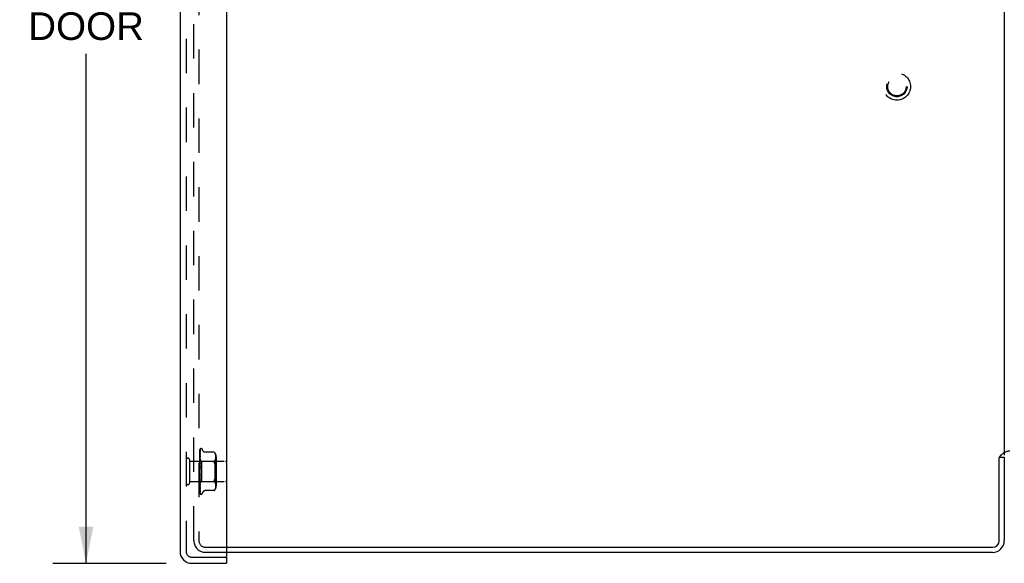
# Model space of a CAD drawing. Header units: inches. Extents: x 0 to 77.3, y 0 to 50.
# Tile 18 of 50: x 37.2 to 49.4, y 17.7 to 24.4. Entities that reach past the tile are written whole.
import ezdxf

# ---------------------------------------------------------------- set-up
doc = ezdxf.new("R2010")
doc.units = ezdxf.units.IN
doc.header["$LTSCALE"] = 4.25
doc.header["$MEASUREMENT"] = 0
doc.linetypes.add('HIDDEN', pattern=[0.2, 0.1, -0.1])
doc.layers.get('0').update_dxf_attribs({"linetype": 'CONTINUOUS'})
for name, color, linetype in [('DEFAULT_2', 8, 'HIDDEN'), ('DIMENSIONS', 7, 'CONTINUOUS'), ('FRONT_COVER', 7, 'CONTINUOUS')]:
    doc.layers.add(name, color=color, linetype=linetype)
doc.styles.get("Standard").update_dxf_attribs({"font": 'arial.ttf'})
doc.dimstyles.new('DIMSTYLE_3', dxfattribs={"dimtxt": 0.340909, "dimasz": 0.454545, "dimexe": 0.09, "dimexo": 0.07, "dimgap": 0.0375, "dimtad": 0, "dimtih": 1, "dimtoh": 1, "dimzin": 4, "dimdsep": 46, "dimtxsty": 'Standard', "dimblk": '_FILLED', "dimblk1": '_FILLED', "dimblk2": '_FILLED', "dimcen": 0.09, "dimadec": 3, "dimazin": 1, "dimtfac": 1, "dimtdec": 3, "dimtofl": 0, "dimtmove": 0, "dimatfit": 3, "dimldrblk": '_FILLED', "dimfxl": 0, "dimtolj": 1, "dimtzin": 4, "dimarcsym": 0})

# ---------------------------------------------------------------- blocks, each defined once
blk = doc.blocks.new('_FILLED')
at = {"color": 0, "linetype": 'ByBlock'}
blk.add_solid([(0, 0), (-1, 0.2), (-1, -0.2)], dxfattribs=at)
blk = doc.blocks.new('*D10')
at = {"layer": 'DIMENSIONS', "color": 2, "linetype": 'Continuous'}
for p, q in [((39.03, 31.954), (37.634, 31.954)), ((38.043, 31.954), (38.043, 25.68)), ((38.043, 17.684), (38.043, 23.975)), ((39.03, 17.684), (37.634, 17.684))]:
    blk.add_line(p, q, dxfattribs=at)
at = {"layer": 'DIMENSIONS', "color": 2, "linetype": 'Continuous', "xscale": 0.4545454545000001, "yscale": 0.4545454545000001, "zscale": 0.4545454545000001}
for p, rotation in [((38.043, 31.954), 90), ((38.043, 17.684), 270)]:
    blk.add_blockref('_FILLED', p, dxfattribs=dict(at, rotation=rotation))
at = {"layer": 'DIMENSIONS', "color": 2, "linetype": 'Continuous', "insert": (38.043, 25.509), "char_height": 0.3409, "width": 1.63738, "attachment_point": 2, "line_spacing_factor": 0.9}
blk.add_mtext('14.27\\PFRONT\\PDOOR', dxfattribs=at)

msp = doc.modelspace()

# ---------------------------------------------------------------- linework, layer by layer
at = {"color": 3, "linetype": 'Continuous'}
for p, q in [((49.372926, 30.61736), (49.372926, 19.02136)), ((49.309926, 17.96236), (49.309926, 18.991301)), ((49.372926, 18.99436), (49.372926, 17.96436)), ((39.777926, 17.88236), (49.229926, 17.88236)), ((49.227926, 17.81936), (39.777926, 17.81936))]:
    msp.add_line(p, q, dxfattribs=at)
at = {"color": 7, "linetype": 'Continuous'}
msp.add_line((49.312036, 18.99436), (49.372926, 18.99436), dxfattribs=at)
at = {"color": 3, "linetype": 'Continuous'}
for points in [[(49.319576, 19.006686), (49.317331, 19.00281), (49.316703, 19.001744), (49.316082, 19.000706), (49.315457, 18.999678), (49.314829, 18.998663), (49.314194, 18.997654), (49.313546, 18.996645), (49.312882, 18.995628), (49.312196, 18.994596), (49.311481, 18.993539), (49.310724, 18.992439), (49.309926, 18.991301)], [(49.331167, 19.02136), (49.330184, 19.020425), (49.329209, 19.019467), (49.328246, 19.018485), (49.327309, 19.017491), (49.326408, 19.01649), (49.325548, 19.015487), (49.32473, 19.014482), (49.323959, 19.013482), (49.323237, 19.012492), (49.322558, 19.011512), (49.321918, 19.010545), (49.321308, 19.009583), (49.320716, 19.008616), (49.32014, 19.00765), (49.319576, 19.006686)]]:
    msp.add_lwpolyline(points, dxfattribs=at)
for centre, radius in [((49.227926, 17.96436), 0.145), ((49.229926, 17.96236), 0.08)]:
    msp.add_arc(centre, radius, 270, 360, dxfattribs=at)
at = {"layer": 'DEFAULT_2', "color": 8, "linetype": 'HIDDEN'}
for p, q in [((39.372926, 17.96436), (39.372926, 31.67436)), ((39.435926, 31.67636), (39.435926, 17.96236)), ((39.515926, 17.88236), (39.777926, 17.88236)), ((39.777926, 17.81936), (39.517926, 17.81936))]:
    msp.add_line(p, q, dxfattribs=at)
for radius in [0.1685, 0.125052, 0.124, 0.114]:
    msp.add_circle((48.047926, 23.56936), radius, dxfattribs=at)
for centre, radius, start, end in [((49.442926, 18.92436), 0.145, 90, 141.2450787), ((39.517926, 17.96436), 0.145, 180, 270), ((39.515926, 17.96236), 0.08, 180, 270)]:
    msp.add_arc(centre, radius, start, end, dxfattribs=at)
at = {"layer": 'FRONT_COVER', "color": 3, "linetype": 'Continuous'}
for p, q in [((39.777926, 31.86436), (39.777926, 17.77436)), ((39.202926, 31.80936), (39.202926, 17.82936)), ((39.347926, 17.68436), (39.777926, 17.68436))]:
    msp.add_line(p, q, dxfattribs=at)
at = {"layer": 'FRONT_COVER', "color": 8, "linetype": 'HIDDEN'}
for p, q in [((39.277926, 31.80936), (39.277926, 17.82936)), ((39.447926, 18.814785), (39.447926, 19.08963)), ((39.449569, 19.011386), (39.450569, 19.075895)), ((39.449895, 19.039758), (39.450569, 19.084981)), ((39.450732, 19.077002), (39.450744, 19.077037)), ((39.452754, 19.096416), (39.452679, 19.096318)), ((39.464423, 19.10061), (39.463593, 19.10061)), ((39.485559, 19.074602), (39.480084, 19.089644)), ((39.320926, 18.96136), (39.320926, 18.67736)), ((39.447926, 18.963611), (39.466927, 18.94461)), ((39.449353, 18.956759), (39.448535, 18.948096)), ((39.448713, 18.962674), (39.448689, 18.962672)), ((39.448713, 18.961323), (39.448689, 18.961426)), ((39.448713, 18.958839), (39.448689, 18.95874)), ((39.448713, 18.954835), (39.448689, 18.955044)), ((39.448712, 18.954836), (39.449569, 19.011386)), ((39.448712, 18.949956), (39.449569, 19.005287)), ((39.448712, 18.95884), (39.44926, 18.996625)), ((39.448712, 18.943443), (39.449568, 18.995021)), ((39.448712, 18.936345), (39.44926, 18.968309)), ((39.448712, 18.927556), (39.449259, 18.956298)), ((39.448713, 18.962675), (39.44926, 19.001363)), ((39.448713, 18.961324), (39.44926, 18.999517)), ((39.449259, 18.956298), (39.449894, 18.989021)), ((39.449259, 18.931058), (39.449893, 18.957578)), ((39.44926, 18.996625), (39.449895, 19.039758)), ((39.450561, 19.009566), (39.449792, 19.002663)), ((39.449893, 18.957578), (39.450568, 18.985277)), ((39.449894, 18.989021), (39.450569, 19.023235)), ((39.450567, 18.969251), (39.450552, 18.96902)), ((39.450568, 19.009659), (39.450561, 19.009574)), ((39.450568, 19.053808), (39.450599, 19.054156)), ((39.450568, 19.043171), (39.45057, 19.043232)), ((39.45057, 19.043232), (39.45058, 19.043342)), ((39.625577, 19.055411), (39.513058, 19.055411)), ((39.625577, 19.055411), (39.62611, 19.054835)), ((39.625912, 19.055051), (39.62652, 19.054382)), ((39.627034, 19.053809), (39.626515, 19.054388)), ((39.627034, 19.053809), (39.627632, 19.053127)), ((39.627632, 19.053127), (39.629015, 19.051503)), ((39.629015, 19.051503), (39.632654, 19.046549)), ((39.632662, 19.046537), (39.629015, 19.051503)), ((39.632621, 18.952947), (39.629015, 18.948061)), ((39.62995, 18.94461), (39.64995, 18.96461)), ((39.632611, 18.95293), (39.635686, 18.958062)), ((39.635739, 19.041401), (39.632654, 19.046549)), ((39.635671, 18.958034), (39.638195, 18.963465)), ((39.63822, 19.036055), (39.635725, 19.041428)), ((39.638182, 18.963434), (39.640197, 18.968982)), ((39.640164, 19.030687), (39.641666, 19.025265)), ((39.640188, 18.968952), (39.641709, 18.974487)), ((39.642792, 19.019784), (39.641666, 19.025265)), ((39.641702, 18.974459), (39.642813, 18.979897)), ((39.643572, 19.014523), (39.642774, 19.019888)), ((39.642807, 18.979865), (39.643577, 18.985051)), ((39.64407, 19.00939), (39.643558, 19.014636)), ((39.643572, 18.985003), (39.644061, 18.990045)), ((39.644055, 18.989979), (39.644346, 18.994884)), ((39.644353, 19.004438), (39.644062, 19.009505)), ((39.644343, 18.994801), (39.644429, 18.999682)), ((39.644429, 18.999584), (39.644349, 19.004547)), ((39.64995, 18.998953), (39.64995, 18.639768)), ((39.320926, 18.94336), (39.767926, 18.94336)), ((39.447926, 18.948609), (39.448309, 18.946237)), ((39.448535, 18.948096), (39.447926, 18.941456)), ((39.447926, 18.934151), (39.448689, 18.927977)), ((39.447926, 18.931319), (39.448309, 18.93376)), ((39.447926, 18.912082), (39.448689, 18.918183)), ((39.447926, 18.915544), (39.448689, 18.90827)), ((39.448934, 18.905285), (39.447926, 18.893847)), ((39.447926, 18.889493), (39.448689, 18.896709)), ((39.447926, 18.89346), (39.448689, 18.885349)), ((39.450545, 18.873498), (39.447926, 18.843566)), ((39.447926, 18.86437), (39.448689, 18.87244)), ((39.447926, 18.868699), (39.448689, 18.860043)), ((39.447926, 18.837619), (39.448689, 18.846251)), ((39.447926, 18.842154), (39.448689, 18.833267)), ((39.448309, 18.946237), (39.448689, 18.943758)), ((39.448309, 18.93376), (39.448689, 18.936086)), ((39.448713, 18.949956), (39.448689, 18.949769)), ((39.448713, 18.943443), (39.448689, 18.943758)), ((39.448713, 18.936344), (39.448689, 18.936086)), ((39.448712, 18.927556), (39.448689, 18.927977)), ((39.448712, 18.918493), (39.448689, 18.918183)), ((39.448712, 18.907742), (39.448689, 18.90827)), ((39.448712, 18.897041), (39.448689, 18.896709)), ((39.448711, 18.884703), (39.448689, 18.885349)), ((39.448709, 18.87274), (39.448689, 18.87244)), ((39.448699, 18.846374), (39.448689, 18.846251)), ((39.448699, 18.846374), (39.450555, 18.87362)), ((39.448705, 18.859217), (39.449251, 18.869376)), ((39.448709, 18.87274), (39.450565, 18.923385)), ((39.44871, 18.884703), (39.449257, 18.901751)), ((39.448711, 18.897041), (39.449568, 18.930655)), ((39.448712, 18.918494), (39.449259, 18.94575)), ((39.448712, 18.907742), (39.449259, 18.931058)), ((39.450547, 18.92311), (39.448934, 18.905285)), ((39.449251, 18.869376), (39.449885, 18.880867)), ((39.449257, 18.901751), (39.449892, 18.921108)), ((39.449885, 18.880867), (39.450559, 18.892796)), ((39.449892, 18.921108), (39.450566, 18.941289)), ((39.450555, 18.87362), (39.450545, 18.873494)), ((39.450566, 18.923401), (39.450548, 18.923114)), ((39.466927, 18.94461), (39.466927, 18.69411)), ((39.466927, 18.94461), (39.62995, 18.94461)), ((39.62995, 18.94461), (39.62995, 18.69411)), ((39.637859, 18.893606), (39.639976, 18.882344)), ((39.447926, 18.810209), (39.448689, 18.819091)), ((39.447926, 18.814785), (39.448689, 18.805988)), ((39.447926, 18.549696), (39.447926, 18.810209)), ((39.447926, 18.78313), (39.448689, 18.791941)), ((39.447926, 18.787582), (39.448689, 18.779193)), ((39.447926, 18.75736), (39.448689, 18.765782)), ((39.447926, 18.761527), (39.448689, 18.753849)), ((39.447926, 18.733831), (39.448689, 18.741559)), ((39.447926, 18.737563), (39.448689, 18.730873)), ((39.447926, 18.720624), (39.448935, 18.709393)), ((39.447926, 18.713393), (39.448689, 18.720148)), ((39.447926, 18.716554), (39.448689, 18.711095)), ((39.448308, 18.765397), (39.448105, 18.76773)), ((39.448458, 18.763679), (39.448308, 18.765397)), ((39.448621, 18.761818), (39.448458, 18.763679)), ((39.448892, 18.758734), (39.448621, 18.761818)), ((39.448707, 18.778948), (39.448689, 18.779193)), ((39.448709, 18.766502), (39.448689, 18.765782)), ((39.448711, 18.753524), (39.448689, 18.753849)), ((39.448711, 18.742143), (39.448689, 18.741559)), ((39.448712, 18.730548), (39.448689, 18.730873)), ((39.448712, 18.720622), (39.448689, 18.720148)), ((39.448713, 18.710808), (39.448689, 18.711095)), ((39.449238, 18.786407), (39.448693, 18.792962)), ((39.450562, 18.739826), (39.448706, 18.778948)), ((39.449255, 18.752836), (39.448708, 18.766502)), ((39.450567, 18.691815), (39.44871, 18.753524)), ((39.449258, 18.721869), (39.448711, 18.742142)), ((39.449259, 18.694474), (39.448712, 18.720622)), ((39.44926, 18.681063), (39.448712, 18.710808)), ((39.449091, 18.756462), (39.448892, 18.758734)), ((39.448935, 18.709393), (39.449782, 18.700231)), ((39.449424, 18.752691), (39.449091, 18.756462)), ((39.449871, 18.779028), (39.449238, 18.786407)), ((39.44989, 18.737341), (39.449255, 18.752836)), ((39.449893, 18.698826), (39.449258, 18.721869)), ((39.449801, 18.748434), (39.449424, 18.752691)), ((39.450229, 18.743625), (39.449801, 18.748434)), ((39.450544, 18.771415), (39.449871, 18.779028)), ((39.450564, 18.721212), (39.44989, 18.737341)), ((39.450545, 18.740077), (39.450229, 18.743625)), ((39.450546, 18.74006), (39.450562, 18.739821)), ((39.639976, 18.756376), (39.637859, 18.745114)), ((39.641637, 18.768184), (39.639974, 18.756364)), ((39.320926, 18.69536), (39.767926, 18.69536)), ((39.447926, 18.696785), (39.448309, 18.699504)), ((39.447926, 18.699262), (39.448182, 18.697865)), ((39.447926, 18.675127), (39.448124, 18.675307)), ((39.447926, 18.634578), (39.448543, 18.628743)), ((39.448124, 18.675307), (39.466927, 18.69411)), ((39.448182, 18.697865), (39.448436, 18.696521)), ((39.448309, 18.699504), (39.448689, 18.702323)), ((39.448436, 18.696521), (39.448689, 18.695231)), ((39.448713, 18.702691), (39.448689, 18.702323)), ((39.448707, 18.695111), (39.448689, 18.695231)), ((39.448713, 18.68899), (39.448689, 18.688728)), ((39.448713, 18.683708), (39.448689, 18.683852)), ((39.448713, 18.680009), (39.448689, 18.679854)), ((39.448713, 18.67732), (39.448689, 18.677371)), ((39.448713, 18.676072), (39.448689, 18.676022)), ((39.448712, 18.695005), (39.448707, 18.695111)), ((39.449259, 18.671615), (39.448712, 18.702691)), ((39.44926, 18.661112), (39.448712, 18.695005)), ((39.449569, 18.62173), (39.448712, 18.680009)), ((39.44926, 18.638909), (39.448713, 18.677319)), ((39.449894, 18.664718), (39.449259, 18.694474)), ((39.449894, 18.636222), (39.449259, 18.671615)), ((39.450238, 18.628816), (39.44926, 18.681063)), ((39.450238, 18.601627), (39.44926, 18.661112)), ((39.450238, 18.571584), (39.44926, 18.638909)), ((39.450569, 18.555225), (39.449569, 18.62173)), ((39.449782, 18.700231), (39.450549, 18.692089)), ((39.450567, 18.674776), (39.449893, 18.698826)), ((39.450568, 18.648484), (39.449894, 18.67797)), ((39.450568, 18.63362), (39.449894, 18.664718)), ((39.450569, 18.5992), (39.449894, 18.636222)), ((39.450569, 18.572751), (39.449894, 18.614358)), ((39.450569, 18.560764), (39.449894, 18.604851)), ((39.450569, 18.547252), (39.449895, 18.593405)), ((39.450569, 18.611357), (39.450238, 18.628816)), ((39.450569, 18.581762), (39.450238, 18.601627)), ((39.45055, 18.692083), (39.450567, 18.691812)), ((39.450556, 18.648659), (39.450568, 18.648489)), ((39.450569, 18.611334), (39.450568, 18.611361)), ((39.466927, 18.69411), (39.62995, 18.69411)), ((39.632621, 18.685773), (39.629015, 18.690659)), ((39.632662, 18.592183), (39.629015, 18.587217)), ((39.62995, 18.69411), (39.64995, 18.67411)), ((39.635686, 18.680658), (39.632611, 18.685791)), ((39.632654, 18.592171), (39.635739, 18.59732)), ((39.638195, 18.675256), (39.635671, 18.680686)), ((39.635725, 18.597292), (39.63822, 18.602665)), ((39.640197, 18.669739), (39.638182, 18.675286)), ((39.638201, 18.602617), (39.640186, 18.608103)), ((39.640164, 18.608033), (39.641687, 18.613544)), ((39.641709, 18.664233), (39.640188, 18.669768)), ((39.641666, 18.613455), (39.642792, 18.618936)), ((39.642813, 18.658824), (39.641702, 18.664262)), ((39.642774, 18.618832), (39.643572, 18.624197)), ((39.643577, 18.65367), (39.642807, 18.658856)), ((39.643558, 18.624085), (39.64407, 18.62933)), ((39.644061, 18.648675), (39.643572, 18.653717)), ((39.644346, 18.643836), (39.644055, 18.648742)), ((39.644062, 18.629215), (39.644353, 18.634282)), ((39.644429, 18.639038), (39.644343, 18.64392)), ((39.644349, 18.634173), (39.644429, 18.639136)), ((39.450569, 18.549121), (39.450238, 18.571584)), ((39.450596, 18.581414), (39.450568, 18.581767)), ((39.451653, 18.543857), (39.451691, 18.54381)), ((39.464423, 18.53811), (39.463593, 18.53811)), ((39.485559, 18.564118), (39.480084, 18.549076)), ((39.625577, 18.58331), (39.513053, 18.58331)), ((39.625664, 18.583407), (39.625577, 18.58331)), ((39.347926, 17.75936), (39.762926, 17.75936))]:
    msp.add_line(p, q, dxfattribs=at)
at = {"layer": 'FRONT_COVER', "color": 7, "linetype": 'Continuous'}
for p, q in [((39.762926, 17.75936), (39.777926, 17.75936)), ((39.777926, 17.75936), (39.777926, 17.68436))]:
    msp.add_line(p, q, dxfattribs=at)
at = {"layer": 'FRONT_COVER', "color": 8, "linetype": 'HIDDEN'}
for points in [[(39.447926, 19.089625), (39.448457, 19.090914), (39.449047, 19.092067), (39.449673, 19.093091), (39.450305, 19.093976), (39.450915, 19.094723), (39.451473, 19.095329), (39.45195, 19.095794), (39.452327, 19.096127), (39.452581, 19.096327), (39.45272, 19.096418), (39.452754, 19.096416)], [(39.451784, 19.095361), (39.451206, 19.094536), (39.450493, 19.093323), (39.449876, 19.092061), (39.449327, 19.090739), (39.448826, 19.089342), (39.448363, 19.087851), (39.447926, 19.0862)], [(39.451069, 19.091005), (39.450696, 19.090447), (39.450443, 19.090066), (39.450167, 19.089635), (39.449871, 19.089157), (39.449565, 19.088639), (39.449255, 19.088081), (39.448945, 19.087487), (39.448641, 19.086858), (39.448349, 19.086196), (39.448073, 19.085503), (39.447926, 19.085095)], [(39.450771, 19.08636), (39.450422, 19.085118), (39.449945, 19.083301), (39.449487, 19.081404), (39.449048, 19.079434), (39.448625, 19.07739), (39.448221, 19.075271), (39.447926, 19.073587)], [(39.450381, 19.076312), (39.4499, 19.075411), (39.44962, 19.074878), (39.449323, 19.0743), (39.449021, 19.073685), (39.44872, 19.073036), (39.448424, 19.072353), (39.448142, 19.071641), (39.447926, 19.071039)], [(39.44926, 19.001363), (39.450238, 19.069155), (39.450569, 19.091768)], [(39.44926, 18.999517), (39.450238, 19.066402), (39.450569, 19.088702)], [(39.450744, 19.077037), (39.450678, 19.076892), (39.450557, 19.076649), (39.450381, 19.076312)], [(39.450568, 19.0887), (39.450586, 19.08908), (39.450657, 19.089641), (39.450771, 19.090149), (39.450907, 19.090574), (39.451034, 19.090887), (39.451132, 19.091088), (39.451181, 19.091177), (39.451183, 19.09118)], [(39.450568, 19.084976), (39.45061, 19.085577), (39.450707, 19.08612), (39.450769, 19.086358)], [(39.450568, 19.075895), (39.450586, 19.076236), (39.450642, 19.076647), (39.450705, 19.076915), (39.450732, 19.077002)], [(39.450569, 19.091764), (39.450576, 19.091998), (39.450633, 19.092581), (39.450742, 19.093143), (39.450896, 19.093674), (39.451087, 19.094169), (39.451302, 19.094611), (39.451523, 19.094987), (39.45173, 19.095292), (39.451788, 19.09537)], [(39.451183, 19.09118), (39.451165, 19.09115), (39.451069, 19.091005)], [(39.512968, 19.055411), (39.511771, 19.055436), (39.509214, 19.055654), (39.506762, 19.056079), (39.50442, 19.056691), (39.50219, 19.057477), (39.500085, 19.058413), (39.498106, 19.059482), (39.49626, 19.060669), (39.494551, 19.061961), (39.492977, 19.063342), (39.491536, 19.064796), (39.490227, 19.066314), (39.489045, 19.067891), (39.487995, 19.069509), (39.487073, 19.071155), (39.48628, 19.07281), (39.485559, 19.074602)], [(39.450624, 19.069166), (39.450294, 19.067336), (39.449841, 19.064716), (39.449403, 19.062049), (39.448979, 19.059344), (39.44857, 19.056598), (39.448178, 19.05382), (39.447926, 19.051934)], [(39.449991, 19.0527), (39.449382, 19.051419), (39.449035, 19.050676), (39.448677, 19.049877), (39.448322, 19.049025), (39.447986, 19.048132), (39.447926, 19.047961)], [(39.450579, 19.043332), (39.450254, 19.040943), (39.449807, 19.037564), (39.449373, 19.034182), (39.448954, 19.030801), (39.448549, 19.027421), (39.448161, 19.024054), (39.447926, 19.021945)], [(39.448863, 19.018994), (39.448509, 19.018182), (39.44816, 19.017322), (39.447926, 19.016694)], [(39.449792, 19.002663), (39.44936, 18.998674), (39.448943, 18.994727), (39.448539, 18.990825), (39.447926, 18.984674)], [(39.449413, 18.981767), (39.448757, 18.980336), (39.448423, 18.979589), (39.4481, 18.978822), (39.447926, 18.978379)], [(39.447926, 18.963568), (39.4482, 18.96328), (39.448415, 18.963047), (39.448575, 18.962867), (39.448675, 18.962743), (39.448713, 18.962678), (39.448713, 18.962674)], [(39.447926, 18.963158), (39.448118, 18.962774), (39.448309, 18.962357), (39.4485, 18.961907), (39.448689, 18.961426)], [(39.447926, 18.962722), (39.448118, 18.96276), (39.448309, 18.962765), (39.4485, 18.962735), (39.448689, 18.962672)], [(39.447926, 18.96163), (39.4482, 18.961451), (39.448415, 18.96133), (39.448575, 18.961267), (39.448675, 18.961262), (39.448713, 18.961315), (39.448713, 18.961323)], [(39.447926, 18.960294), (39.4482, 18.959907), (39.448415, 18.95957), (39.448575, 18.959279), (39.448675, 18.959041), (39.448713, 18.958862), (39.448713, 18.958839)], [(39.447926, 18.957105), (39.448118, 18.957564), (39.448309, 18.95799), (39.4485, 18.958381), (39.448689, 18.95874)], [(39.447926, 18.958396), (39.448118, 18.957603), (39.448309, 18.95678), (39.4485, 18.955927), (39.448689, 18.955044)], [(39.447926, 18.95455), (39.4482, 18.954487), (39.448415, 18.954483), (39.448575, 18.954539), (39.448675, 18.954652), (39.448713, 18.954835)], [(39.450566, 19.023233), (39.450564, 19.023216), (39.450532, 19.023042), (39.450448, 19.022726), (39.450299, 19.022284), (39.450086, 19.021739), (39.449827, 19.021128), (39.449528, 19.02046), (39.448863, 19.018994)], [(39.449259, 18.94575), (39.450238, 18.993651), (39.450568, 19.009664)], [(39.44926, 18.968309), (39.450238, 19.024429), (39.450569, 19.043176)], [(39.450552, 18.969013), (39.450229, 18.965753), (39.449353, 18.956759)], [(39.450567, 18.985281), (39.450551, 18.985057), (39.450495, 18.984706), (39.450384, 18.98425), (39.450212, 18.983709), (39.449986, 18.983101), (39.449717, 18.982451), (39.449413, 18.981767)], [(39.449568, 18.995021), (39.450238, 19.03451), (39.450569, 19.053807)], [(39.449568, 18.930655), (39.450237, 18.956554), (39.450568, 18.969254)], [(39.449569, 19.005287), (39.450238, 19.047783), (39.450569, 19.068587)], [(39.450598, 19.054154), (39.450591, 19.054128), (39.450536, 19.05396), (39.450418, 19.053656), (39.450234, 19.053228), (39.449991, 19.0527)], [(39.450568, 19.068581), (39.450589, 19.06893), (39.450623, 19.06917)], [(39.625722, 19.055254), (39.625611, 19.055372), (39.625577, 19.055411)], [(39.627893, 19.052827), (39.627382, 19.053414), (39.626918, 19.053937)], [(39.641687, 19.025176), (39.640186, 19.030618), (39.638201, 19.036103)], [(39.447926, 18.951927), (39.4482, 18.951455), (39.448415, 18.951025), (39.448575, 18.950635), (39.448675, 18.950291), (39.448713, 18.950004), (39.448713, 18.949956)], [(39.447926, 18.94651), (39.448118, 18.947373), (39.448309, 18.948204), (39.4485, 18.949003), (39.448689, 18.949769)], [(39.447926, 18.942583), (39.4482, 18.942638), (39.448415, 18.942752), (39.448575, 18.942925), (39.448675, 18.943153), (39.448713, 18.943443)], [(39.450566, 18.941299), (39.450561, 18.941191), (39.450509, 18.940712), (39.450395, 18.94014), (39.450209, 18.939499), (39.449963, 18.938815), (39.449665, 18.938102), (39.449335, 18.937384), (39.448986, 18.936665), (39.448633, 18.935947), (39.448286, 18.935225), (39.447926, 18.934418)], [(39.447926, 18.938768), (39.4482, 18.938228), (39.448415, 18.937722), (39.448575, 18.937246), (39.448675, 18.936809), (39.448713, 18.936424), (39.448713, 18.936344)], [(39.447926, 18.926163), (39.448201, 18.926337), (39.448417, 18.926563), (39.448575, 18.926843), (39.448673, 18.927173), (39.448712, 18.927556)], [(39.447926, 18.921294), (39.4482, 18.920705), (39.448415, 18.920141), (39.448575, 18.919596), (39.448675, 18.919082), (39.448713, 18.918613), (39.448712, 18.918493)], [(39.447926, 18.905883), (39.4482, 18.906164), (39.448415, 18.906496), (39.448575, 18.906881), (39.448675, 18.907309), (39.448712, 18.907742)], [(39.447926, 18.900135), (39.4482, 18.899519), (39.448415, 18.898917), (39.448575, 18.898323), (39.448675, 18.897751), (39.448713, 18.897215), (39.448712, 18.897041)], [(39.448375, 18.88729), (39.44807, 18.886725), (39.447926, 18.886442)], [(39.447926, 18.882476), (39.4482, 18.882857), (39.448415, 18.883281), (39.448575, 18.883753), (39.448675, 18.88426), (39.448711, 18.884703)], [(39.447926, 18.876057), (39.4482, 18.875437), (39.448415, 18.874818), (39.448575, 18.874197), (39.448675, 18.873587), (39.448713, 18.873003), (39.448709, 18.87274)], [(39.447926, 18.856787), (39.4482, 18.857254), (39.448415, 18.857756), (39.448575, 18.858298), (39.448675, 18.858865), (39.448705, 18.859217)], [(39.447926, 18.84993), (39.4482, 18.849327), (39.448415, 18.848715), (39.448575, 18.848088), (39.448675, 18.847462), (39.448713, 18.846852), (39.448699, 18.846374)], [(39.448823, 18.837556), (39.44848, 18.837103), (39.448313, 18.83688), (39.448133, 18.836628), (39.447926, 18.836314)], [(39.447926, 18.829746), (39.4482, 18.830282), (39.448415, 18.830843), (39.448575, 18.831435), (39.448614, 18.83163)], [(39.45056, 18.89282), (39.450511, 18.892308), (39.45038, 18.891626), (39.450176, 18.890925), (39.44992, 18.890248), (39.449628, 18.889597), (39.449318, 18.888985), (39.449002, 18.888404), (39.448375, 18.88729)], [(39.448614, 18.83163), (39.448867, 18.832999), (39.449158, 18.834536), (39.449462, 18.836101), (39.449781, 18.837697), (39.450116, 18.839328), (39.450431, 18.840831)], [(39.448614, 18.83163), (39.448675, 18.832043), (39.448713, 18.832651), (39.448689, 18.833267)], [(39.448688, 18.876579), (39.448718, 18.876787), (39.448791, 18.876936), (39.448908, 18.877025), (39.449063, 18.87705), (39.449251, 18.877007), (39.449461, 18.876893), (39.449683, 18.87671), (39.449904, 18.87645), (39.450115, 18.876108), (39.450299, 18.875688), (39.450444, 18.875193), (39.450536, 18.874647), (39.450569, 18.87408), (39.450555, 18.87362)], [(39.448705, 18.859217), (39.448713, 18.859445), (39.448689, 18.860043)], [(39.450458, 18.840966), (39.45036, 18.840533), (39.450164, 18.83991), (39.449936, 18.839357), (39.449693, 18.838873), (39.449453, 18.838463), (39.449225, 18.838115), (39.449016, 18.837816), (39.448823, 18.837556)], [(39.629015, 18.922802), (39.627753, 18.926095), (39.626781, 18.929216), (39.626105, 18.932117), (39.625708, 18.934835), (39.625574, 18.937385), (39.625708, 18.939795), (39.626105, 18.942081), (39.626781, 18.944236), (39.627753, 18.946253), (39.629015, 18.948061)], [(39.629015, 18.922802), (39.632378, 18.913869), (39.635326, 18.904148), (39.637863, 18.893588)], [(39.637859, 18.893606), (39.63532, 18.904168), (39.632374, 18.913882), (39.629015, 18.922802)], [(39.644262, 18.80619), (39.644434, 18.819355), (39.644262, 18.832521), (39.643758, 18.845513), (39.642889, 18.858229), (39.641637, 18.870537), (39.639974, 18.882357)], [(39.641637, 18.87053), (39.642889, 18.858229), (39.643758, 18.845519), (39.644262, 18.832531), (39.644434, 18.819365), (39.644262, 18.806199), (39.643758, 18.793207), (39.642889, 18.780491)], [(39.447926, 18.822698), (39.4482, 18.822134), (39.448415, 18.821551), (39.448575, 18.820942), (39.448675, 18.820322), (39.448713, 18.819708), (39.448689, 18.819091)], [(39.447926, 18.802329), (39.4482, 18.802915), (39.448415, 18.803516), (39.448575, 18.804136), (39.448675, 18.804762), (39.448713, 18.805377), (39.448689, 18.805988)], [(39.447926, 18.795345), (39.4482, 18.794841), (39.448415, 18.794307), (39.448575, 18.793738), (39.448675, 18.793148), (39.448693, 18.792962)], [(39.447926, 18.775528), (39.4482, 18.776143), (39.448415, 18.776761), (39.448575, 18.777388), (39.448675, 18.778008), (39.448713, 18.778608), (39.448707, 18.778948)], [(39.447926, 18.777202), (39.448084, 18.776926), (39.44836, 18.77647), (39.448923, 18.775579)], [(39.448105, 18.76773), (39.447983, 18.769136), (39.447926, 18.769797)], [(39.447926, 18.76886), (39.4482, 18.768434), (39.448415, 18.767969), (39.448575, 18.76746), (39.448675, 18.76692), (39.448709, 18.766502)], [(39.447926, 18.750312), (39.4482, 18.750932), (39.448415, 18.751545), (39.448575, 18.752156), (39.448675, 18.75275), (39.448713, 18.753312), (39.448711, 18.753524)], [(39.447926, 18.744201), (39.4482, 18.743868), (39.448415, 18.743489), (39.448575, 18.743058), (39.448675, 18.742588), (39.448711, 18.742143)], [(39.447926, 18.72759), (39.4482, 18.728195), (39.448415, 18.728781), (39.448575, 18.729353), (39.448675, 18.729898), (39.448713, 18.730403), (39.448712, 18.730548)], [(39.447926, 18.727899), (39.447962, 18.72782), (39.448272, 18.727177), (39.448594, 18.726546), (39.448923, 18.725914), (39.449254, 18.72527), (39.449577, 18.724606), (39.449881, 18.723916), (39.450147, 18.723217), (39.45036, 18.722512), (39.450498, 18.72185), (39.450561, 18.721268), (39.450564, 18.721198)], [(39.447926, 18.722258), (39.4482, 18.72203), (39.448415, 18.72175), (39.448575, 18.721414), (39.448675, 18.721031), (39.448712, 18.720622)], [(39.447926, 18.708186), (39.4482, 18.708753), (39.448415, 18.70929), (39.448575, 18.709803), (39.448675, 18.71028), (39.448713, 18.71071), (39.448713, 18.710808)], [(39.448693, 18.792962), (39.448713, 18.792551), (39.448689, 18.791941)], [(39.449894, 18.67797), (39.448967, 18.719088), (39.448712, 18.730548)], [(39.448923, 18.775579), (39.449211, 18.775106), (39.449503, 18.774594), (39.449791, 18.774028), (39.450057, 18.77341), (39.450288, 18.772738), (39.450455, 18.772052), (39.450548, 18.771361)], [(39.629015, 18.690659), (39.627753, 18.692467), (39.626781, 18.694485), (39.626105, 18.696639), (39.625708, 18.698925), (39.625574, 18.701335), (39.625708, 18.703886), (39.626105, 18.706604), (39.626781, 18.709504), (39.627753, 18.712625), (39.629015, 18.715918)], [(39.629015, 18.715918), (39.632378, 18.724851), (39.635326, 18.734572)], [(39.637863, 18.745133), (39.63532, 18.734552), (39.632374, 18.724838)], [(39.639976, 18.756376), (39.641637, 18.76819), (39.642889, 18.780491), (39.643758, 18.793202)], [(39.447926, 18.703824), (39.4482, 18.70371), (39.448415, 18.70354), (39.448575, 18.703309), (39.448675, 18.703027), (39.448713, 18.702691)], [(39.447926, 18.6928), (39.448181, 18.69327), (39.448386, 18.693709), (39.448544, 18.694118), (39.448651, 18.694491), (39.448705, 18.694821), (39.448712, 18.695005)], [(39.447926, 18.689566), (39.4482, 18.68957), (39.448415, 18.689515), (39.448575, 18.6894), (39.448675, 18.689228), (39.448713, 18.68899)], [(39.447926, 18.684608), (39.448118, 18.685595), (39.448309, 18.68661), (39.4485, 18.687655), (39.448689, 18.688728)], [(39.447926, 18.68631), (39.448118, 18.685646), (39.448309, 18.685015), (39.4485, 18.684417), (39.448689, 18.683852)], [(39.447926, 18.681988), (39.4482, 18.682419), (39.448415, 18.682804), (39.448575, 18.683147), (39.448675, 18.683438), (39.448713, 18.683673), (39.448713, 18.683708)], [(39.447926, 18.681713), (39.447993, 18.681546), (39.448345, 18.680727), (39.448713, 18.679928), (39.449084, 18.679141), (39.449445, 18.678366), (39.449778, 18.677609), (39.450069, 18.676879), (39.450299, 18.676203), (39.450457, 18.675602), (39.450541, 18.675106), (39.450567, 18.674774)], [(39.447926, 18.68), (39.4482, 18.680121), (39.448415, 18.680183), (39.448575, 18.680187), (39.448675, 18.680133), (39.448713, 18.680009)], [(39.447926, 18.6773), (39.448118, 18.677891), (39.448309, 18.678514), (39.4485, 18.679168), (39.448689, 18.679854)], [(39.447926, 18.678167), (39.448118, 18.677917), (39.448309, 18.677702), (39.4485, 18.67752), (39.448689, 18.677371)], [(39.447926, 18.67614), (39.4482, 18.67648), (39.448415, 18.676766), (39.448575, 18.677003), (39.448675, 18.677184), (39.448713, 18.677307), (39.448713, 18.67732)], [(39.447926, 18.67547), (39.4482, 18.675704), (39.448415, 18.675882), (39.448575, 18.676004), (39.448675, 18.676069), (39.448713, 18.676075), (39.448713, 18.676072)], [(39.447926, 18.675005), (39.44815, 18.672619), (39.448537, 18.668584), (39.449356, 18.660291)], [(39.447926, 18.640384), (39.448111, 18.639897), (39.448443, 18.639087), (39.448784, 18.638306), (39.449448, 18.636842)], [(39.447926, 18.605434), (39.448016, 18.605181), (39.448361, 18.604282), (39.448717, 18.603438), (39.449059, 18.602671), (39.449683, 18.601319)], [(39.447926, 18.600798), (39.448168, 18.598799), (39.448558, 18.595714), (39.448964, 18.59264), (39.449385, 18.589585), (39.44982, 18.586549), (39.450269, 18.583539), (39.450596, 18.581422)], [(39.448124, 18.675307), (39.448309, 18.675508), (39.4485, 18.675749), (39.448689, 18.676022)], [(39.448543, 18.628743), (39.448947, 18.625087), (39.449365, 18.621408), (39.449798, 18.617706), (39.450568, 18.611343)], [(39.449894, 18.614358), (39.448967, 18.672678), (39.448712, 18.68899)], [(39.449894, 18.604851), (39.448967, 18.666495), (39.448712, 18.683707)], [(39.449895, 18.593405), (39.448967, 18.658016), (39.448713, 18.676071)], [(39.449356, 18.660291), (39.449787, 18.656049), (39.450556, 18.648667)], [(39.449448, 18.636842), (39.449751, 18.636158), (39.450018, 18.635521), (39.450241, 18.634936), (39.450405, 18.634434), (39.450508, 18.634038), (39.450555, 18.633764), (39.450568, 18.633618)], [(39.449683, 18.601319), (39.449951, 18.600728), (39.450188, 18.600184), (39.450371, 18.599728), (39.450492, 18.599385), (39.450555, 18.599166), (39.450567, 18.599118)], [(39.450567, 18.599118), (39.450576, 18.599071), (39.450572, 18.599107), (39.450568, 18.599198)], [(39.447926, 18.578137), (39.448058, 18.577762), (39.448363, 18.576968), (39.448683, 18.576208), (39.449011, 18.575483), (39.449337, 18.574801), (39.449651, 18.574165)], [(39.447926, 18.574864), (39.448195, 18.573088), (39.448591, 18.570634), (39.449004, 18.568235), (39.449433, 18.565894), (39.449878, 18.563611), (39.450338, 18.561394), (39.450673, 18.55986)], [(39.447926, 18.559485), (39.448149, 18.55887), (39.448401, 18.558242), (39.448664, 18.557638), (39.448935, 18.557061), (39.44921, 18.556511), (39.449484, 18.555989), (39.449753, 18.555497), (39.450012, 18.55504), (39.450257, 18.554618)], [(39.447926, 18.55767), (39.447978, 18.557411), (39.448364, 18.555618), (39.44877, 18.553928), (39.449199, 18.552315), (39.44965, 18.550773), (39.450128, 18.549304), (39.450633, 18.54791), (39.451005, 18.546981)], [(39.447926, 18.550151), (39.447963, 18.55005), (39.448225, 18.54937), (39.448506, 18.54872), (39.448803, 18.548101), (39.44911, 18.547516), (39.449422, 18.546966), (39.449735, 18.546451), (39.450046, 18.545973), (39.450348, 18.545533), (39.450638, 18.545133), (39.450909, 18.544776), (39.451157, 18.544463), (39.451369, 18.544201), (39.451653, 18.543857)], [(39.447926, 18.549696), (39.448021, 18.549394), (39.448498, 18.548061), (39.449042, 18.546827), (39.449683, 18.545653), (39.450529, 18.544421)], [(39.449651, 18.574165), (39.450198, 18.573067), (39.450409, 18.572627), (39.450558, 18.572296), (39.450605, 18.572184)], [(39.450257, 18.554618), (39.450661, 18.55393), (39.450799, 18.553691), (39.450856, 18.553588)], [(39.450605, 18.572184), (39.450636, 18.572105), (39.450651, 18.572062), (39.450626, 18.572167), (39.450587, 18.572425), (39.450568, 18.572749)], [(39.45067, 18.559864), (39.450615, 18.560171), (39.450568, 18.560769)], [(39.450856, 18.553588), (39.450881, 18.553542), (39.450909, 18.553487), (39.450886, 18.553538), (39.450819, 18.553714), (39.450723, 18.554033), (39.450633, 18.554466), (39.450577, 18.554987), (39.450568, 18.555226)], [(39.451002, 18.546988), (39.45087, 18.547339), (39.450716, 18.547885), (39.450609, 18.548503), (39.450568, 18.549126)], [(39.451691, 18.54381), (39.451695, 18.543805), (39.451665, 18.543844), (39.451569, 18.543981), (39.451428, 18.544202), (39.45126, 18.5445), (39.451092, 18.544848), (39.450943, 18.545217), (39.450813, 18.545614), (39.450706, 18.546037), (39.450625, 18.546496), (39.450577, 18.546998), (39.450569, 18.547255)], [(39.485559, 18.564118), (39.48628, 18.56591), (39.487073, 18.567565), (39.487995, 18.569211), (39.489045, 18.570829), (39.490226, 18.572406), (39.491536, 18.573924), (39.492977, 18.575378), (39.494551, 18.576759), (39.49626, 18.578051), (39.498105, 18.579238), (39.500084, 18.580307), (39.50219, 18.581243), (39.504419, 18.582029), (39.506761, 18.582641), (39.509213, 18.583066), (39.51177, 18.583285), (39.512967, 18.58331)], [(39.625664, 18.583407), (39.625949, 18.583711), (39.626433, 18.584238), (39.627109, 18.584997), (39.627969, 18.585989), (39.629015, 18.587217)], [(39.629015, 18.587217), (39.627968, 18.585987), (39.627107, 18.584996), (39.626432, 18.584237), (39.625948, 18.583711)]]:
    msp.add_lwpolyline(points, dxfattribs=at)
for centre, radius, start, end in [((39.463593, 19.083944), 0.016667, 90, 160.0515593), ((39.464423, 19.083944), 0.016667, 20, 90), ((39.299426, 18.96136), 0.0215, 0, 180), ((39.572372, 18.998953), 0.077578, 0, 46.6992441), ((39.767926, 18.93336), 0.01, 0, 90), ((39.299426, 18.67736), 0.0215, 180, 360), ((39.572372, 18.639768), 0.077578, 313.3007568, 360), ((39.767926, 18.70536), 0.01, 270, 360), ((39.463593, 18.554777), 0.016667, 218.6218452, 270), ((39.464423, 18.554777), 0.016667, 270, 340), ((39.347926, 17.82936), 0.07, 180, 270)]:
    msp.add_arc(centre, radius, start, end, dxfattribs=at)
at = {"layer": 'FRONT_COVER', "color": 3, "linetype": 'Continuous'}
for centre, radius, start, end in [((39.347926, 17.82936), 0.145, 180, 270), ((39.762926, 17.77436), 0.015, 270, 360)]:
    msp.add_arc(centre, radius, start, end, dxfattribs=at)

# ---------------------------------------------------------------- dimensions: what is measured, and where the dimension line sits
at = {"layer": 'DIMENSIONS', "color": 2, "linetype": 'Continuous'}
dim = msp.add_linear_dim(base=(38.042939, 17.68436), p1=(39.099744, 31.95436), p2=(39.099744, 17.68436), angle=270, text='<>\\PFRONT\\PDOOR', dimstyle='DIMSTYLE_3', dxfattribs=at)
dim.commit()
dim.dimension.update_dxf_attribs({"geometry": '*D10', "text_midpoint": (38.042939, 24.827363), "dimtype": 160})

doc.saveas('drawing.dxf')
